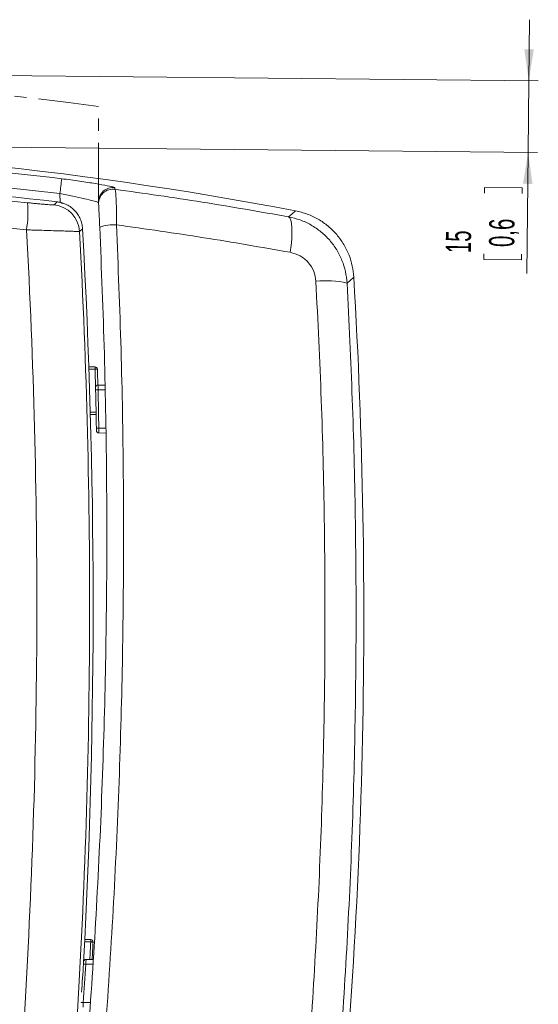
# Model space of a CAD drawing. Header units: millimetres. Extents: x 0 to 420, y 0 to 297.
# Tile 5 of 30: x 165 to 219, y 65 to 168. Entities that reach past the tile are written whole.
import ezdxf

# ---------------------------------------------------------------- set-up
doc = ezdxf.new("R2010")
doc.units = ezdxf.units.MM
doc.linetypes.add('CENTER', pattern=[10.16, 6.35, -1.27, 1.27, -1.27])
doc.styles.add('SLDTEXTSTYLE1', font='TXT', dxfattribs={"width": 0.605})
doc.dimstyles.new('SLDDIMSTYLE0', dxfattribs={"dimtxt": 2.568319, "dimasz": 3.3, "dimexe": 0, "dimexo": 0.0625, "dimgap": 0.64208, "dimtad": 1, "dimdec": 3, "dimlfac": 2, "dimrnd": 1e-09, "dimzin": 12, "dimdsep": 46, "dimtxsty": 'SLDTEXTSTYLE1', "dimsah": 1, "dimcen": 0.09, "dimadec": 0, "dimazin": 3, "dimtfac": 1, "dimtdec": 1, "dimtmove": 0, "dimatfit": 0, "dimfxl": 0, "dimfrac": 2, "dimtolj": 1, "dimtzin": 12, "dimarcsym": 0})

# ---------------------------------------------------------------- blocks, each defined once
blk = doc.blocks.new('*D10')
at = {"color": 7, "linetype": 'Continuous', "lineweight": 0}
for p, q in [((218.01, 161.29), (218.07, 167.69)), ((122.55, 162.22), (219.01, 161.28)), ((218.01, 161.29), (217.94, 153.79)), ((122.48, 154.72), (218.94, 153.78)), ((217.94, 153.79), (217.81, 141.11)), ((213.36, 149.53), (213.37, 150.12)), ((213.37, 150.12), (217.31, 150.08)), ((217.31, 150.08), (217.31, 149.49)), ((213.3, 143.16), (213.29, 142.57)), ((213.29, 142.57), (217.24, 142.53)), ((217.24, 142.53), (217.24, 143.12))]:
    blk.add_line(p, q, dxfattribs=at)
for points in [[(218.01, 161.29), (218.54, 164.59), (217.54, 164.6)], [(217.94, 153.79), (217.4, 150.5), (218.4, 150.49)]]:
    blk.add_solid(points, dxfattribs=at)
at = {"color": 7, "linetype": 'Continuous', "lineweight": 0, "char_height": 2.646, "attachment_point": 1, "rotation": 89.4432, "style": 'SLDTEXTSTYLE1'}
for s, insert in [('0,6', (213.84, 143.89, 0.05)), ('15', (209.3, 143.25, 0.05))]:
    blk.add_mtext(s, dxfattribs=dict(at, insert=insert))

msp = doc.modelspace()

# ---------------------------------------------------------------- linework, layer by layer
at = {"color": 7, "linetype": 'CENTER', "lineweight": 15}
msp.add_line((172.9213, 148.43809), (172.9213, 158.61191), dxfattribs=at)
at = {"color": 8, "linetype": 'Continuous', "lineweight": 0}
for p, q in [((174.62811, 150.09074), (174.63635, 149.92686)), ((168.26515, 148.30497), (168.58716, 148.606)), ((168.89943, 148.52841), (168.86084, 149.4739)), ((171.23201, 145.79729), (170.91219, 145.49481)), ((172.54323, 131.06807), (171.90873, 131.06807)), ((172.54323, 131.06807), (172.54323, 131.31807)), ((173.61534, 128.89808), (172.86275, 128.9054)), ((172.05351, 126.56807), (172.65881, 126.56807)), ((172.93839, 124.89247), (173.69085, 124.88516)), ((172.09413, 71.06807), (172.09413, 71.31807)), ((172.09413, 71.06807), (171.45922, 71.06807)), ((172.33955, 68.72764), (171.58622, 68.73496)), ((171.31719, 64.72539), (172.07077, 64.71806))]:
    msp.add_line(p, q, dxfattribs=at)
at = {"color": 7, "linetype": 'Continuous', "lineweight": 15}
for p, q in [((172.92313, 148.36378), (172.91503, 148.52729)), ((171.89983, 131.31807), (172.54323, 131.31807)), ((172.8597, 129.40695), (173.60428, 129.39971)), ((172.66336, 126.31807), (172.06071, 126.31807)), ((173.69868, 124.38356), (172.93991, 124.39093)), ((171.47178, 71.31807), (172.09413, 71.31807)), ((171.60471, 69.2363), (172.37153, 69.22885))]:
    msp.add_line(p, q, dxfattribs=at)
at = {"color": 8, "linetype": 'Continuous', "lineweight": 0, "flags": 128}
for points in [[(192.83801, 147.03992), (193.16875, 147.32523), (193.56866, 147.67014)], [(192.83801, 147.03992), (192.96838, 146.92473), (193.07114, 146.68746), (193.14321, 146.33521), (193.18245, 145.87855), (193.18766, 145.33118), (193.15869, 144.7095), (193.09642, 144.03217), (193.00269, 143.3195)], [(199.66833, 140.72699), (199.27471, 140.37688), (198.95914, 140.09612)], [(172.54323, 131.06807), (172.59411, 131.06987), (172.64285, 131.07159), (172.68742, 131.07317), (172.72595, 131.07453), (172.75682, 131.07563), (172.77874, 131.0764), (172.79079, 131.07683), (172.79307, 131.07691)], [(172.61206, 128.89995), (172.61688, 128.90006), (172.63114, 128.90037), (172.65431, 128.90087), (172.68549, 128.90155), (172.72347, 128.90237), (172.76682, 128.90331), (172.81385, 128.90433), (172.86275, 128.9054)], [(172.68767, 124.88846), (172.69249, 124.88854), (172.70675, 124.88877), (172.72992, 124.88914), (172.7611, 124.88964), (172.7991, 124.89024), (172.84244, 124.89094), (172.88947, 124.89169), (172.93839, 124.89247)], [(172.09413, 71.06807), (172.14498, 71.06551), (172.19369, 71.06306), (172.23823, 71.06082), (172.27674, 71.05888), (172.30759, 71.05732), (172.32949, 71.05622), (172.34153, 71.05561), (172.34381, 71.0555)], [(171.33599, 68.75103), (171.3408, 68.75072), (171.35504, 68.74981), (171.37816, 68.74832), (171.40928, 68.74632), (171.4472, 68.74389), (171.49046, 68.74111), (171.5374, 68.73809), (171.58622, 68.73496)], [(171.0757, 64.74228), (171.0861, 64.74155), (171.10921, 64.73994), (171.14032, 64.73776), (171.17823, 64.73511), (171.22147, 64.73208), (171.2684, 64.7288), (171.31719, 64.72539)]]:
    msp.add_lwpolyline(points, dxfattribs=at)
at = {"color": 7, "linetype": 'CENTER', "lineweight": 15}
msp.add_arc((118.57766, -246.45902), 408.7, 82.3589179, 96.5557819, dxfattribs=at)
at = {"color": 7, "linetype": 'Continuous', "lineweight": 15}
for centre, radius, start, end in [((118.57766, -246.45902), 401.2, 79.2270968, 99.6592379), ((122.08576, -248.68183), 400, 83.3240705, 96.6759295), ((-527.65321, 106.30737), 700, 356.93767707, 3.23401131), ((-403.59256, 105.17619), 604.3075, 353.9080679, 3.37260022), ((172.54323, 131.06807), 0.25, 2.0252817, 90), ((-527.65321, 106.30733), 700.8835, 1.88734848, 2.02528167), ((172.85726, 129.15621), 0.25075, 89.4431674, 181.2642209), ((-528.31977, 113.68236), 701.097, 0.91583614, 1.24372597), ((172.94235, 124.64167), 0.25075, 180.8953447, 269.4431674), ((172.09413, 71.06807), 0.25, 357.1170215, 90), ((-527.65321, 106.30733), 700.8835, 356.96759274, 357.11702148), ((171.60227, 68.98557), 0.25075, 89.4431674, 176.346072), ((-528.31977, 113.68236), 701.097, 356.08290651, 356.32555713)]:
    msp.add_arc(centre, radius, start, end, dxfattribs=at)
at = {"color": 8, "linetype": 'Continuous', "lineweight": 0}
for centre, radius, start, end in [((85.43753, 160.44206), 84.14124, 352.5099484, 353.5785716), ((174.41743, 148.60134), 1.50422, 81.9488288, 182.8219258), ((174.42555, 148.43748), 1.50422, 81.944279, 182.8085484), ((154.51564, 147.47996), 10.99612, 350.5413943, 5.4274208), ((167.9148, 145.32319), 3.00229, 3.276898, 83.2987934), ((174.50086, 141.87726), 4.33265, 86.1532752, 109.7315052), ((196.8123, 131.18188), 9.1691, 76.4591387, 96.9869308), ((-527.65321, 106.30733), 700.63411, 1.87066266, 2.02528167), ((-528.31977, 113.68236), 701.34775, 0.91583614, 1.24372597), ((-527.65321, 106.30733), 700.63411, 356.96671101, 357.11702148), ((-528.31977, 113.68236), 701.34775, 355.99726269, 356.32555713)]:
    msp.add_arc(centre, radius, start, end, dxfattribs=at)
for points, knots in [([(75.83955, 151.93756), (80.97071, 152.42927), (91.23494, 153.41288), (106.68789, 154.13428), (122.22504, 154.30728), (137.82733, 153.8506), (153.47605, 152.82785), (163.85994, 151.63031), (169.05089, 151.03165)], [0, 0, 0, 0, 0.165511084, 0.331083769, 0.496594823, 0.66437515, 0.832219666, 1, 1, 1, 1]), ([(168.86084, 149.4739), (163.75921, 150.06198), (153.55405, 151.23834), (138.17557, 152.25436), (122.70299, 152.72683), (107.15362, 152.57464), (91.54727, 151.86067), (81.18129, 150.8711), (75.99928, 150.37641)], [0, 0, 0, 0, 0.165515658, 0.331092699, 0.496608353, 0.66438425, 0.832224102, 1, 1, 1, 1]), ([(78.70907, 148.52002), (85.90928, 149.2886), (93.12424, 149.86535), (107.58359, 150.63535), (114.82892, 150.82861), (129.34545, 150.82856), (136.58913, 150.6353), (151.04753, 149.86532), (158.26224, 149.2886), (165.46246, 148.52002)], [0, 0, 0, 0, 0.25, 0.25, 0.5, 0.5, 0.75, 0.75, 1, 1, 1, 1]), ([(169.05089, 151.03165), (169.68576, 150.94803), (170.95517, 150.78084), (172.64385, 150.51951), (173.90439, 150.29526), (174.54146, 150.15121), (174.60444, 150.10726), (174.62811, 150.09074)], [0, 0, 0, 0, 0.219770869, 0.439426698, 0.6572024, 0.87120662, 1, 1, 1, 1]), ([(174.63635, 149.92686), (174.64173, 149.91994), (174.6708, 149.88261), (174.71964, 149.58337), (174.76869, 148.76281), (174.79705, 147.59554), (174.79336, 146.66457), (174.79152, 146.20015)], [0, 0, 0, 0, 0.053195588, 0.287124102, 0.522967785, 0.762029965, 1, 1, 1, 1]), ([(174.63635, 149.92686), (177.68683, 149.49447), (183.79137, 148.62919), (189.82129, 147.56988), (192.83801, 147.03992)], [0, 0, 0, 0, 0.499706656, 1, 1, 1, 1]), ([(172.91503, 148.52729), (172.89786, 148.53976), (172.85213, 148.57298), (172.38801, 148.70721), (171.47094, 148.93046), (170.24389, 149.20121), (169.32223, 149.38293), (168.86084, 149.4739)], [0, 0, 0, 0, 0.128154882, 0.34134856, 0.558978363, 0.779218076, 1, 1, 1, 1]), ([(165.36226, 145.67291), (150.99522, 147.20385), (136.57032, 147.9722), (114.84562, 147.97228), (107.61698, 147.77995), (93.19103, 147.01308), (85.99279, 146.43838), (78.80926, 145.67291)], [0, 0, 0, 0, 0.5, 0.5, 0.75, 0.75, 1, 1, 1, 1]), ([(165.46246, 148.52002), (165.64621, 148.50041), (165.82902, 148.48135), (166.18381, 148.44529), (166.35545, 148.42832), (166.68724, 148.39653), (166.8487, 148.3816), (167.14829, 148.35509), (167.28752, 148.34339), (167.54452, 148.32324), (167.66228, 148.31481), (167.86612, 148.30202), (167.95368, 148.29755), (168.06286, 148.29384), (168.09553, 148.29312), (168.15201, 148.29272), (168.17602, 148.29303), (168.23566, 148.29551), (168.25896, 148.29919), (168.26515, 148.30497)], [0, 0, 0, 0, 0.125, 0.125, 0.25, 0.25, 0.375, 0.375, 0.5, 0.5, 0.625, 0.625, 0.75, 0.75, 0.8125, 0.8125, 0.875, 0.875, 1, 1, 1, 1]), ([(192.83801, 147.03992), (193.24528, 146.94328), (194.0598, 146.75002), (195.20606, 146.20852), (196.2527, 145.49031), (197.1619, 144.60765), (197.90304, 143.59142), (198.45761, 142.48412), (198.83156, 141.30856), (198.91661, 140.50027), (198.95914, 140.09612)], [0, 0, 0, 0, 0.1259582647, 0.2519119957, 0.3793745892, 0.506832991, 0.6314147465, 0.7559952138, 0.8779966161, 1, 1, 1, 1]), ([(165.09569, 62.69818), (165.52207, 69.60207), (165.84759, 76.51425), (166.29649, 90.34449), (166.4199, 97.26523), (166.46429, 111.10501), (166.38532, 118.02442), (166.02516, 131.85799), (165.74373, 138.76856), (165.36226, 145.67291)], [0, 0, 0, 0, 0.25, 0.25, 0.5, 0.5, 0.75, 0.75, 1, 1, 1, 1]), ([(170.91219, 145.49481), (170.89925, 145.496), (170.85288, 145.49823), (170.73513, 145.50308), (170.6878, 145.50494), (170.57669, 145.50918), (170.51251, 145.51157), (170.29792, 145.51938), (170.12588, 145.52545), (169.82538, 145.53577), (169.71809, 145.53941), (169.4889, 145.5471), (169.36711, 145.55115), (168.98721, 145.56364), (168.71245, 145.57252), (168.12022, 145.59126), (167.80034, 145.60121), (167.14168, 145.62127), (166.80045, 145.63148), (166.27055, 145.64699), (166.09028, 145.65221), (165.72802, 145.6626), (165.54573, 145.66776), (165.36226, 145.67291)], [0, 0, 0, 0, 0.125, 0.125, 0.1875, 0.1875, 0.25, 0.25, 0.375, 0.375, 0.4375, 0.4375, 0.5, 0.5, 0.625, 0.625, 0.75, 0.75, 0.875, 0.875, 0.9375, 0.9375, 1, 1, 1, 1]), ([(170.91219, 145.49481), (171.2965, 138.46947), (171.5772, 131.43783), (171.93098, 117.36195), (172.00394, 110.32186), (171.94188, 96.24024), (171.80683, 89.19912), (171.32904, 75.12819), (170.98623, 68.09594), (170.53984, 61.07259)], [0, 0, 0, 0, 0.25, 0.25, 0.5, 0.5, 0.75, 0.75, 1, 1, 1, 1]), ([(174.79152, 146.20015), (174.96861, 141.84435), (175.3229, 133.12999), (175.54743, 120.00362), (175.54621, 106.85913), (175.29366, 93.61903), (174.78902, 80.29821), (174.02217, 66.91351), (173.02268, 53.56972), (172.14733, 44.73234), (171.7098, 40.31511)], [0, 0, 0, 0, 0.1236630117, 0.2474042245, 0.3711452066, 0.4948079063, 0.6210641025, 0.7474036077, 0.8737433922, 1, 1, 1, 1]), ([(193.00269, 143.3195), (189.98809, 143.84754), (183.95533, 144.90424), (177.84732, 145.76801), (174.79152, 146.20015)], [0, 0, 0, 0, 0.499706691, 1, 1, 1, 1]), ([(193.00269, 143.3195), (193.35847, 143.21955), (194.07017, 143.0196), (194.93417, 142.29275), (195.53636, 141.35148), (195.64377, 140.63678), (195.69694, 140.2829)], [0, 0, 0, 0, 0.254783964, 0.509677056, 0.757223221, 1, 1, 1, 1]), ([(193.41545, 41.56526), (193.80231, 45.60704), (194.57626, 53.69282), (195.44466, 65.89224), (196.09641, 78.12567), (196.51012, 90.45775), (196.68493, 102.87637), (196.60997, 115.36891), (196.30796, 127.84837), (195.90058, 136.13885), (195.69694, 140.2829)], [0, 0, 0, 0, 0.12383855, 0.247745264, 0.371651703, 0.495489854, 0.621581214, 0.747744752, 0.873908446, 1, 1, 1, 1]), ([(198.95914, 140.09612), (199.15851, 136.04073), (199.55735, 127.92774), (199.85899, 115.71643), (199.94268, 103.49219), (199.78473, 91.19335), (199.38562, 78.83181), (198.73598, 66.42102), (197.86282, 54.04453), (197.07953, 45.84165), (196.68799, 41.74137)], [0, 0, 0, 0, 0.123849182, 0.247766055, 0.371682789, 0.495531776, 0.621613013, 0.747765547, 0.873918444, 1, 1, 1, 1]), ([(172.8597, 129.40695), (172.85971, 129.40453), (172.85975, 129.39842), (172.86012, 129.3384), (172.86082, 129.22498), (172.86173, 129.07463), (172.86241, 128.9618), (172.86275, 128.9054)], [0, 0, 0, 0, 0.140907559, 0.355616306, 0.570402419, 0.785210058, 1, 1, 1, 1]), ([(172.93839, 124.89247), (172.9385, 124.85545), (172.9388, 124.76222), (172.93922, 124.62119), (172.93961, 124.49398), (172.93987, 124.40756), (172.9399, 124.39647), (172.93991, 124.39093)], [0, 0, 0, 0, 0.141430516, 0.356114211, 0.57074816, 0.785368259, 1, 1, 1, 1]), ([(171.60471, 69.2363), (171.60462, 69.2339), (171.6044, 69.22783), (171.6022, 69.16801), (171.59802, 69.05464), (171.59248, 68.90426), (171.58831, 68.79139), (171.58622, 68.73496)], [0, 0, 0, 0, 0.140294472, 0.355027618, 0.569992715, 0.785024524, 1, 1, 1, 1]), ([(171.31719, 64.72539), (171.31571, 64.68814), (171.31199, 64.59472), (171.30636, 64.4537), (171.30129, 64.32681), (171.29784, 64.24063), (171.2974, 64.22958), (171.29718, 64.22406)], [0, 0, 0, 0, 0.142374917, 0.357024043, 0.571381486, 0.785657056, 1, 1, 1, 1])]:
    msp.add_open_spline(points, degree=3, knots=knots, dxfattribs=at)
at = {"color": 7, "linetype": 'Continuous', "lineweight": 15}
for points, knots in [([(168.58716, 148.606), (168.76221, 148.58551), (168.93286, 148.55002), (169.26574, 148.4503), (169.42855, 148.38577), (169.74286, 148.22775), (169.89094, 148.13611), (170.16963, 147.92845), (170.301, 147.8116), (170.54175, 147.55596), (170.64945, 147.41926), (170.84025, 147.12866), (170.92392, 146.97335), (171.06234, 146.65127), (171.11673, 146.48607), (171.19658, 146.14756), (171.22206, 145.97326), (171.23201, 145.79729)], [0, 0, 0, 0, 0.125, 0.125, 0.25, 0.25, 0.375, 0.375, 0.5, 0.5, 0.625, 0.625, 0.75, 0.75, 0.875, 0.875, 1, 1, 1, 1]), ([(169.16162, 148.43761), (169.02248, 148.49726), (168.83812, 148.57629), (168.64029, 148.59964), (168.59177, 148.60536)], [0, 0, 0, 0, 0.75470068, 1, 1, 1, 1]), ([(173.0381, 145.95552), (173.02409, 146.25724), (172.99607, 146.86103), (172.95967, 147.6189), (172.93378, 148.14855), (172.9244, 148.33813), (172.92333, 148.35976), (172.92313, 148.36378)], [0, 0, 0, 0, 0.2383572, 0.477004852, 0.712391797, 0.94658576, 1, 1, 1, 1]), ([(193.56866, 147.67014), (193.97996, 147.57045), (194.80256, 147.37108), (195.9522, 146.81768), (196.99507, 146.0903), (197.90235, 145.19738), (198.6445, 144.16344), (199.18831, 143.04987), (199.54567, 141.8938), (199.62744, 141.11593), (199.66833, 140.72699)], [0, 0, 0, 0, 0.127421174, 0.254841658, 0.382265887, 0.509690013, 0.637060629, 0.764431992, 0.882215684, 1, 1, 1, 1]), ([(169.97632, 40.69619), (170.40251, 44.99675), (171.25516, 53.60058), (172.23549, 66.59049), (172.99418, 79.62021), (173.51005, 92.76922), (173.78088, 106.02275), (173.79508, 119.36513), (173.5755, 132.6894), (173.21719, 141.53446), (173.0381, 145.95552)], [0, 0, 0, 0, 0.123659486, 0.247397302, 0.371134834, 0.49479393, 0.621053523, 0.747396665, 0.873740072, 1, 1, 1, 1]), ([(172.61206, 128.89995), (172.61145, 128.92815), (172.61022, 128.98455), (172.60857, 129.05971), (172.60733, 129.11641), (172.60667, 129.14641), (172.6066, 129.14947), (172.60657, 129.15068)], [0, 0, 0, 0, 0.214791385, 0.429599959, 0.644386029, 0.859093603, 1, 1, 1, 1]), ([(172.65754, 126.63693), (172.65843, 126.58857), (172.66074, 126.46277), (172.66374, 126.29675), (172.66607, 126.16691), (172.66636, 126.15032), (172.66651, 126.14203)], [0, 0, 0, 0, 0.172279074, 0.448188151, 0.72408307, 1, 1, 1, 1]), ([(172.69163, 124.63775), (172.69159, 124.64052), (172.6915, 124.64606), (172.69083, 124.68926), (172.68982, 124.75285), (172.68871, 124.82335), (172.68797, 124.86995), (172.68767, 124.88846)], [0, 0, 0, 0, 0.214643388, 0.429269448, 0.643901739, 0.858576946, 1, 1, 1, 1]), ([(171.33599, 68.75103), (171.3378, 68.77922), (171.34142, 68.83562), (171.34623, 68.91076), (171.34985, 68.96741), (171.35176, 68.99731), (171.35196, 69.00035), (171.35203, 69.00155)], [0, 0, 0, 0, 0.215054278, 0.430129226, 0.645082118, 0.859757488, 1, 1, 1, 1])]:
    msp.add_open_spline(points, degree=3, knots=knots, dxfattribs=at)

# ---------------------------------------------------------------- dimensions: what is measured, and where the dimension line sits
at = {"color": 7, "linetype": 'Continuous', "lineweight": 0}
dim = msp.add_linear_dim(base=(217.93556, 153.79429), p1=(122.54957, 162.22168), p2=(122.47668, 154.72204), angle=89.4431674, dimstyle='SLDDIMSTYLE0', dxfattribs=at)
dim.commit()
dim.dimension.update_dxf_attribs({"geometry": '*D10', "text_midpoint": (217.86271, 146.2985), "dimtype": 160})

doc.saveas('drawing.dxf')
